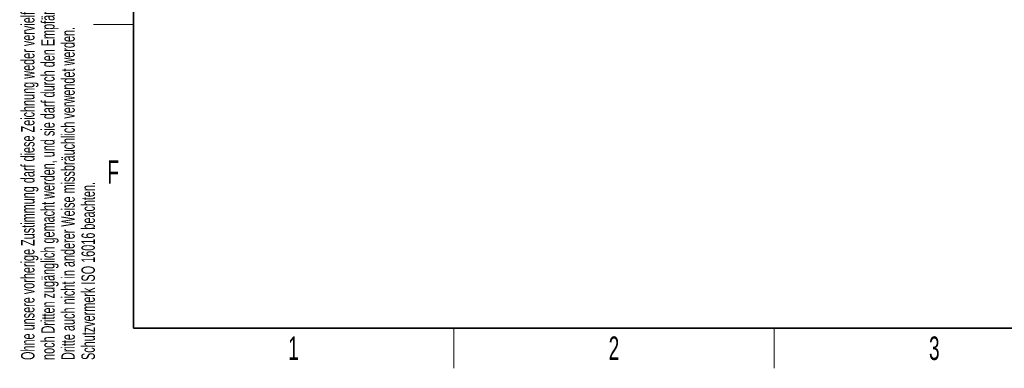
# Model space of a CAD drawing. Header units: millimetres. Extents: x 5 to 418, y 2 to 292.
# Tile 1 of 23: x 9 to 156, y 6 to 58. Entities that reach past the tile are written whole.
import ezdxf

# ---------------------------------------------------------------- set-up
doc = ezdxf.new("R2010")
doc.units = ezdxf.units.MM
doc.layers.add('SLD-0', color=7, linetype='Continuous')
doc.styles.add('SLDTEXTSTYLE0', font='TXT', dxfattribs={"width": 0.605})

msp = doc.modelspace()

# ---------------------------------------------------------------- linework, layer by layer
at = {"layer": 'SLD-0', "lineweight": 35}
for p, q in [((26, 282.5), (26, 12)), ((26, 12), (408, 12))]:
    msp.add_line(p, q, dxfattribs=at)
at = {"layer": 'SLD-0', "lineweight": 18}
for p, q in [((20, 57.25), (26, 57.25)), ((73.75, 6), (73.75, 12)), ((121.5, 6), (121.5, 12))]:
    msp.add_line(p, q, dxfattribs=at)

# ---------------------------------------------------------------- texts
at = {"layer": 'SLD-0', "char_height": 2, "attachment_point": 1, "rotation": 90, "style": 'SLDTEXTSTYLE0'}
for s, insert in [('noch Dritten zugänglich gemacht werden, und sie darf durch den Empfänger oder', (12.2299, 7.2381)), ('Ohne unsere vorherige Zustimmung darf diese Zeichnung weder vervielfältigt,', (9.2299, 7.2381)), ('Dritte auch nicht in anderer Weise missbräuchlich verwendet werden.', (15.2299, 7.2381)), ('Schutzvermerk ISO 16016 beachten.', (18.2299, 7.2381))]:
    msp.add_mtext(s, dxfattribs=dict(at, insert=insert))
at = {"layer": 'SLD-0', "char_height": 3.5, "attachment_point": 2, "style": 'SLDTEXTSTYLE0'}
for s, insert in [('F', (22.9536, 37.0011)), ('1', (49.8527, 10.743)), ('2', (97.6027, 10.743)), ('3', (145.3527, 10.743))]:
    msp.add_mtext(s, dxfattribs=dict(at, insert=insert))

doc.saveas('drawing.dxf')
